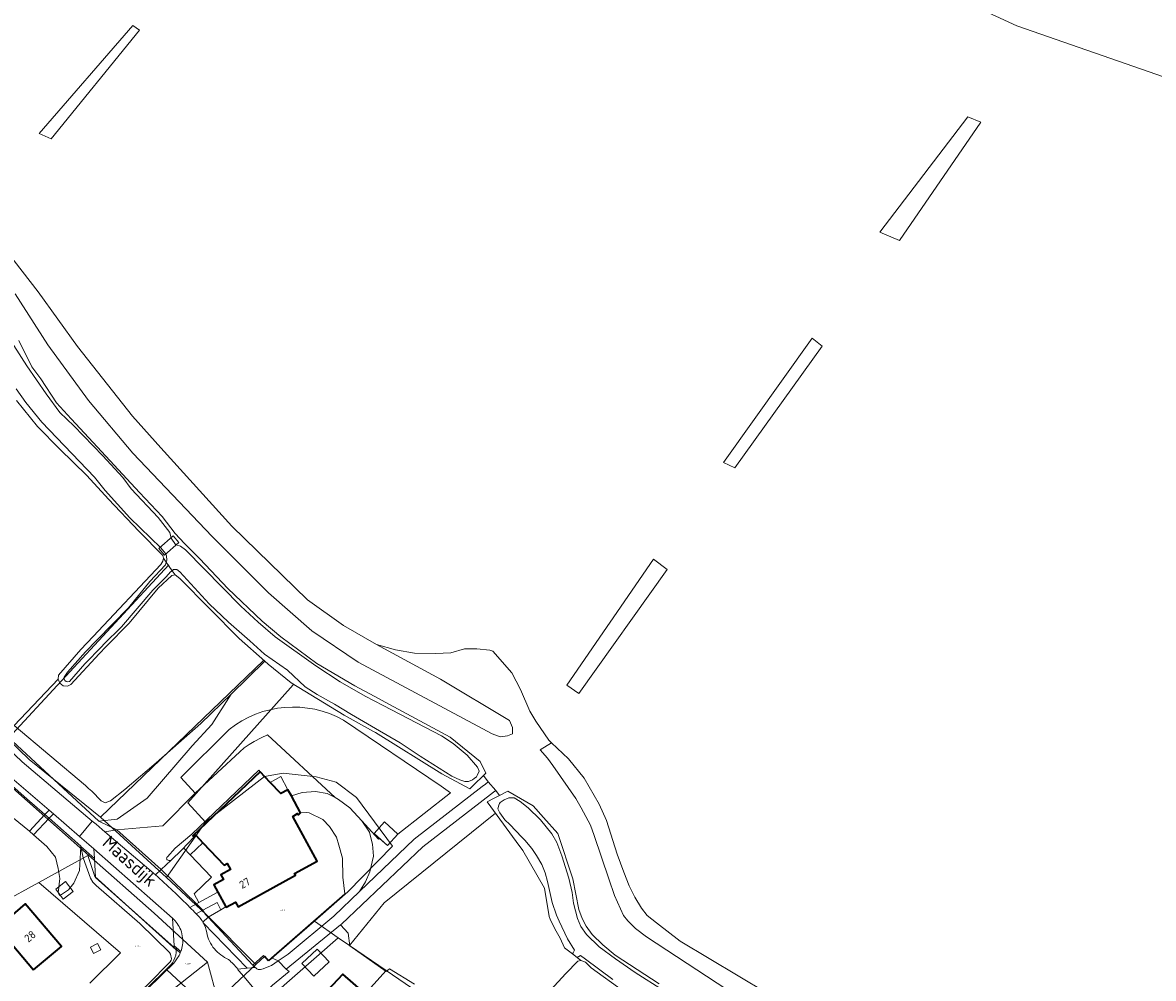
# Model space of a CAD drawing. Header units: metres. Extents: x 104777 to 177370, y 409697 to 438337.
# Tile 124 of 133: x 130035 to 130294, y 423448 to 423667. Entities that reach past the tile are written whole.
import ezdxf
from ezdxf.enums import TextEntityAlignment as Align
from ezdxf.lldxf.tags import DXFTag

# ---------------------------------------------------------------- set-up
doc = ezdxf.new("R2010")
doc.units = ezdxf.units.M
for name, color, linetype, lineweight in [('B-WE-GR-BEPLANTING_CULTUUR_BODEMBEDEKKER-GV', 90, 'Continuous', 18), ('B-WE-GR-BEPLANTING_CULTUUR_HEESTERS-GV', 90, 'Continuous', 18), ('B-WE-GR-BEPLANTING_CULTUUR_VASTE PLANTENVAK-GV', 90, 'Continuous', 18), ('B-WE-GR-BOUWLAND-GV', 80, 'Continuous', 13), ('B-WE-GR-GRAS-GV', 60, 'Continuous', 13), ('B-WE-GR-GROENVOORZIENING-GV', 80, 'Continuous', 18), ('B-WE-GR-HAAG-GV', 90, 'Continuous', 13), ('B-WE-GR-HOUTWAL-GV', 40, 'Continuous', 13), ('B-WE-GW-TALUD_KRUIN-G', 90, 'Continuous', 18), ('B-WE-IE-TERREINAFSCHEIDING_KUNSTMATIG_MUUR-G', 90, 'IE-TERREINAFSCHEIDING_KUNSTMATIG-SO', 18), ('B-WE-KG-GRENS_PERCEEL-G', 150, 'KG-PERCEEL-SO', 18), ('B-WE-KG-GRENS_PERCEEL-S', 150, 'Continuous', 25), ('B-WE-KW-KUNSTWERK_DEK-GV', 170, 'Continuous', 18), ('B-WE-OG-BEBOUWING-G', 7, 'Continuous', 35), ('B-WE-OG-BEBOUWING-GV', 7, 'Continuous', 35), ('B-WE-OG-BEBOUWING_HUISNUMMER-T18', 10, 'Continuous', 18), ('B-WE-OG-BEBOUWING_LUIFEL-GV', 7, 'Continuous', 18), ('B-WE-OG-BEBOUWING_SCHUUR-GV', 7, 'Continuous', 18), ('B-WE-OG-BEBOUWING_STRAATNAAM-T18', 10, 'Continuous', 18), ('B-WE-OG-TERREIN_ERF-GV', 7, 'Continuous', 18), ('B-WE-OG-TERREIN_OEVER-GV', 7, 'Continuous', 18), ('B-WE-OG-WATER-GV', 130, 'Continuous', 18), ('B-WE-OG-WEG-GV', 7, 'Continuous', 18), ('B-WE-VH-HALFVERHARDING_GRAVEL-GV', 130, 'Continuous', 18), ('B-WE-VH-ONVERHARD-GV', 252, 'Continuous', 18), ('B-WE-VH-OPENVERHARDING_BETONSTRAATSTEEN-GV', 90, 'Continuous', 18), ('B-WE-VH-OPENVERHARDING_SIERBESTRATING-GV', 90, 'Continuous', 18), ('B-WE-VH-OPENVERHARDING_STRAATBAKSTEEN-GV', 90, 'Continuous', 18), ('B-WE-VH-OPENVERHARDING_TEGEL-GV', 90, 'Continuous', 18)]:
    doc.layers.add(name, color=color, linetype=linetype, lineweight=lineweight)
doc.styles.add('NLCS-ISO', font='NLCS-ISO.ttf')
doc.styles.add('NLCS-ISO-M20-T18', font='NLCS-ISO.ttf', dxfattribs={"height": 0.036})
doc.styles.get("Standard").update_dxf_attribs({"font": 'Romans.shx'})
doc.linetypes.add('IE-TERREINAFSCHEIDING_KUNSTMATIG-SO', pattern='A,4,[82,NLCS.SHX,S=0.75,R=90,X=0,Y=0],4,-2', length=10)
tags = doc.linetypes.add('KG-PERCEEL-SO', pattern='A,5.5,-2,["P",Standard,S=1.8,R=0,X=-0.5,Y=-0.9],-2,5.5,-2,[5,NLCS.SHX,S=0.75,R=0,X=0,Y=0],-2', length=19).pattern_tags.tags
tags[6] = DXFTag(74, 10)

# ---------------------------------------------------------------- blocks, each defined once
blk = doc.blocks.new('SKG-PERCEELNUMMER-SO')
at = {"style": 'NLCS-ISO', "oblique": 10, "flags": 1}
for tag, p in [('GEMEENTECODE', (0, 2.6)), ('PERCEELGROOTTE', (0, -2.4))]:
    blk.add_attdef(tag, text='', height=1.8, dxfattribs=at).set_placement(p, align=Align.MIDDLE_CENTER)
at = {"style": 'NLCS-ISO', "oblique": 10}
blk.add_attdef('SECTIE', text='', height=1.8, dxfattribs=at).set_placement((-0.5, 0), align=Align.MIDDLE_RIGHT)
blk.add_attdef('PERCEELNUMMER', text='', height=1.8, dxfattribs=at).set_placement((0.5, 0), align=Align.MIDDLE_LEFT)

msp = doc.modelspace()

# ---------------------------------------------------------------- linework, layer by layer
at = {"layer": 'B-WE-GR-BEPLANTING_CULTUUR_BODEMBEDEKKER-GV', "ltscale": 20, "flags": 128}
msp.add_lwpolyline([(130080.214, 423463.523), (130079.353, 423465.183), (130076.138, 423463.421), (130076.678, 423462.434), (130077.285, 423461.788)], close=True, dxfattribs=at)
at = {"layer": 'B-WE-GR-BEPLANTING_CULTUUR_HEESTERS-GV', "ltscale": 20, "flags": 128}
msp.add_lwpolyline([(130087.57, 423450.85), (130088.086, 423450.327), (130088.208, 423450.203), (130088.439, 423449.998), (130088.78, 423449.853), (130089.019, 423449.819), (130089.327, 423449.853), (130089.933, 423449.998), (130090.462, 423450.203), (130091.802, 423450.723), (130093.344, 423451.81), (130091.849, 423452.53), (130091.07, 423451.85), (130089.97, 423453.05)], close=True, dxfattribs=at)
at = {"layer": 'B-WE-GR-BEPLANTING_CULTUUR_VASTE PLANTENVAK-GV', "ltscale": 20, "flags": 128}
msp.add_lwpolyline([(130079.512, 423467.572), (130078.61, 423469.19), (130080.83, 423470.45), (130080.25, 423471.5), (130082.457, 423472.719), (130081.693, 423474.109), (130080.982, 423473.748), (130076.12, 423478.842), (130073.188, 423476.111), (130078.094, 423470.988), (130074.118, 423467.195), (130075.188, 423465.168)], close=True, dxfattribs=at)
at = {"layer": 'B-WE-GR-BOUWLAND-GV', "ltscale": 20, "flags": 128}
for points in [[(130335.181, 423640.53), (130262.331, 423665.882), (130237.355, 423677.473), (130192.213, 423700.895), (130134.244, 423728.038), (130111.83, 423736.358), (130023.474, 423767.181)], [(130027.358, 423619.116), (130038.388, 423604.965), (130047.447, 423592.41), (130059.971, 423576.481), (130066.517, 423569.228), (130082.756, 423551.334), (130100.047, 423534.481), (130108.252, 423528.611), (130115.866, 423524.203), (130120.206, 423522.994), (130124.547, 423522.283), (130129.314, 423522.212), (130132.872, 423522.354), (130136.003, 423523.278), (130138.778, 423523.278), (130141.766, 423522.923), (130142.462, 423522.674), (130146.795, 423517.746), (130148.78, 423513.909), (130150.963, 423508.948), (130152.286, 423506.699), (130155.262, 423502.334), (130155.911, 423501.723), (130159.76, 423498.1), (130163.398, 423493.602), (130166.771, 423487.715), (130168.491, 423483.945), (130170.895, 423476.256), (130172.416, 423472.154), (130173.64, 423469.013), (130174.929, 423466.367), (130176.451, 423463.886), (130177.807, 423462.2), (130179.89, 423460.513), (130185.314, 423456.346), (130205.257, 423444.439)]]:
    msp.add_lwpolyline(points, dxfattribs=at)
for points in [[(130038.62, 423641.195), (130060.052, 423665.96), (130061.639, 423664.849), (130041.399, 423640.004)], [(130251.152, 423645.049), (130254.115, 423643.779), (130235.489, 423616.685), (130231.044, 423618.59)], [(130195.241, 423565.894), (130215.548, 423594.337), (130217.797, 423592.551), (130197.821, 423564.637)], [(130179.238, 423543.733), (130182.334, 423541.431), (130162.172, 423513.015), (130159.394, 423514.92)]]:
    msp.add_lwpolyline(points, close=True, dxfattribs=at)
at = {"layer": 'B-WE-GR-GRAS-GV', "ltscale": 20, "flags": 128}
for points in [[(129896.582, 423810.822), (129930.703, 423799.517), (130023.474, 423767.181), (130111.83, 423736.358), (130134.244, 423728.038), (130192.213, 423700.895), (130237.355, 423677.473), (130262.331, 423665.882), (130335.181, 423640.53), (130400.759, 423621.679), (130435.554, 423612.932), (130443.662, 423613.794), (130445.405, 423617.113)], [(130216.8, 423431.607), (130177.641, 423457.305), (130175.095, 423459.256), (130173.342, 423460.976), (130172.383, 423462.233), (130170.266, 423466.764), (130169.009, 423470.633), (130165.669, 423480.522), (130164.809, 423482.903), (130162.692, 423486.872), (130161.469, 423488.989), (130156.177, 423496.529), (130154.953, 423498.216), (130153.3, 423500.101), (130155.911, 423501.723), (130155.262, 423502.334), (130152.286, 423506.699), (130150.963, 423508.948), (130148.78, 423513.909), (130146.795, 423517.746), (130142.462, 423522.674), (130141.766, 423522.923), (130138.778, 423523.278), (130136.003, 423523.278), (130132.872, 423522.354), (130129.314, 423522.212), (130124.547, 423522.283), (130120.206, 423522.994), (130115.866, 423524.203), (130130.454, 423516.291), (130146.276, 423506.819), (130146.964, 423505.232), (130146.964, 423503.803), (130145.852, 423503.327), (130144.106, 423503.115), (130142.307, 423503.803), (130111.668, 423520.154), (130101.032, 423527.351), (130091.136, 423536.082), (130078.225, 423548.994), (130060.074, 423568.044), (130049.914, 423580.109), (130040.601, 423592.862), (130033.14, 423604.504)], [(130033.976, 423593.784), (130036.948, 423587.79), (130039.058, 423585.031), (130042.59, 423579.582), (130045.944, 423575.858), (130050.052, 423571.56), (130061.603, 423559.031), (130066.806, 423553.527), (130069.793, 423549.675), (130071.94, 423547.336), (130075.407, 423543.831), (130081.809, 423537.037), (130089.71, 423529.586), (130093.98, 423525.985), (130102.172, 423519.905), (130110.862, 423514.78), (130116.48, 423511.78), (130117.828, 423511.051), (130132.73, 423502.99), (130139.57, 423497.49), (130140.85, 423494.8), (130140.313, 423494.271), (130141.39, 423492.78), (130143.12, 423490.79), (130143.973, 423489.662), (130145.9, 423490.66), (130151.72, 423487.3), (130154.061, 423484.665), (130157.36, 423480.95), (130160.75, 423470.56), (130162.128, 423463.56), (130162.883, 423461.546), (130163.807, 423459.736), (130165.197, 423457.818), (130167.649, 423455.468), (130170.477, 423453.152), (130180.518, 423446.576)], [(130013.53, 423519.69), (130047.302, 423488.426), (130052.309, 423483.791), (130056.483, 423484.261), (130063.366, 423489.084), (130073.649, 423501.052), (130078.16, 423505.957), (130082.595, 423512.878), (130075.641, 423506.179), (130065.456, 423497.176), (130058.263, 423491.024), (130054.976, 423488.487), (130053.782, 423488.016), (130052.813, 423488.426), (130050.683, 423490.636), (130049.964, 423491.302), (130049.245, 423491.967), (130032.955, 423505.688)], [(130153.891, 423443.177), (130159.196, 423448.929), (130161.932, 423451.72), (130162.595, 423451.933), (130161.73, 423452.588), (130160.669, 423453.391), (130158.847, 423454.77), (130157.843, 423457.026), (130156.624, 423459.15), (130155.549, 423461.362), (130155.38, 423461.96), (130154.27, 423468.43), (130149.29, 423477.08), (130147.765, 423479.156), (130141.13, 423488.19), (130142.76, 423489.034), (130143.55, 423489.443), (130143.973, 423489.662), (130143.12, 423490.79), (130142.612, 423490.398), (130141.92, 423489.865), (130126.41, 423477.91), (130107.8, 423460.24), (130107.599, 423460.076), (130109.356, 423458.182), (130109.752, 423455.278), (130118.06, 423449.348), (130118.79, 423449.989), (130124.521, 423446.487)]]:
    msp.add_lwpolyline(points, dxfattribs=at)
msp.add_lwpolyline([(130090.304, 423520.405), (130084.452, 423525.576), (130070.836, 423539.354), (130069.739, 423540.162), (130069.032, 423540.021), (130065.851, 423537.153), (130059.249, 423529.083), (130053.987, 423523.771), (130052.355, 423522.124), (130045.926, 423515.055), (130045.165, 423514.682), (130044.137, 423514.739), (130043.361, 423515.349), (130042.971, 423516.297), (130032.955, 423505.688), (130049.245, 423491.967), (130049.964, 423491.302), (130050.683, 423490.636), (130052.813, 423488.426), (130053.782, 423488.016), (130054.976, 423488.487), (130058.263, 423491.024), (130065.456, 423497.176), (130075.641, 423506.179), (130082.595, 423512.878)], close=True, dxfattribs=at)
at = {"layer": 'B-WE-GR-GROENVOORZIENING-GV', "ltscale": 20, "flags": 128}
for points in [[(130033.14, 423604.504), (130040.601, 423592.862), (130049.914, 423580.109), (130060.074, 423568.044), (130078.225, 423548.994), (130091.136, 423536.082), (130101.032, 423527.351), (130111.668, 423520.154), (130142.307, 423503.803), (130144.106, 423503.115), (130145.852, 423503.327), (130146.964, 423503.803), (130146.964, 423505.232), (130146.276, 423506.819), (130130.454, 423516.291), (130115.866, 423524.203), (130108.252, 423528.611), (130100.047, 423534.481), (130082.756, 423551.334), (130066.517, 423569.228), (130059.971, 423576.481), (130047.447, 423592.41), (130038.388, 423604.965), (130027.358, 423619.116)], [(130205.257, 423444.439), (130185.314, 423456.346), (130179.89, 423460.513), (130177.807, 423462.2), (130176.451, 423463.886), (130174.929, 423466.367), (130173.64, 423469.013), (130172.416, 423472.154), (130170.895, 423476.256), (130168.491, 423483.945), (130166.771, 423487.715), (130163.398, 423493.602), (130159.76, 423498.1), (130155.911, 423501.723), (130153.3, 423500.101), (130154.953, 423498.216), (130156.177, 423496.529), (130161.469, 423488.989), (130162.692, 423486.872), (130164.809, 423482.903), (130165.669, 423480.522), (130169.009, 423470.633), (130170.266, 423466.764), (130172.383, 423462.233), (130173.342, 423460.976), (130175.095, 423459.256), (130177.641, 423457.305), (130216.8, 423431.607)], [(130051.276, 423475.254), (130048.168, 423478.016), (130048.707, 423475.431), (130050.409, 423470.768), (130050.966, 423469.871), (130051.725, 423469.049), (130061.656, 423460.344), (130068.489, 423453.744), (130068.734, 423453.349), (130068.906, 423452.288), (130068.842, 423451.95), (130068.649, 423451.581), (130063.546, 423446.424), (130061.117, 423444.17), (130060.962, 423444.015)], [(130070.941, 423453.632), (130051.542, 423470.885), (130051.276, 423475.254)], [(130069.149, 423461.559), (130069.547, 423455.235), (130071.073, 423453.955)], [(130084.079, 423449.923), (130086.243, 423450.149), (130076.192, 423460.503)], [(130061.971, 423443.961), (130067.875, 423449.73), (130068.52, 423450.36)]]:
    msp.add_lwpolyline(points, dxfattribs=at)
msp.add_lwpolyline([(130093.344, 423451.81), (130095.59, 423453.33), (130106.04, 423462.06), (130111.914, 423467.669), (130113.331, 423469.885), (130114.295, 423472.172), (130115.137, 423475.774), (130114.922, 423478.52), (130114.459, 423480.313), (130114.214, 423481.259), (130112.496, 423483.866), (130109.759, 423486.835), (130107.154, 423488.792), (130106.396, 423489.182), (130104.528, 423490.142), (130101.873, 423490.579), (130098.823, 423490.373), (130096.353, 423489.58), (130098.45, 423485.717), (130099.891, 423485.773), (130100.428, 423485.709), (130103.562, 423484.179), (130105.078, 423482.538), (130106.663, 423480.145), (130107.197, 423478.301), (130108.053, 423475.347), (130108.13, 423470.95), (130108.61, 423467.17), (130091.849, 423452.53)], close=True, dxfattribs=at)
at = {"layer": 'B-WE-GR-GROENVOORZIENING-GV', "ltscale": 20}
for points in [[(130071.031, 423458.931, 0.1229225), (130069.149, 423461.559)], [(130071.47, 423457.112, 0.0704002), (130071.031, 423458.931)], [(130076.192, 423460.503, -0.0732483), (130076.993, 423458.281)], [(130071.073, 423453.955, 0.1182323), (130071.47, 423457.112)], [(130076.993, 423458.281, 0.1285877), (130078.739, 423454.551)], [(130078.739, 423454.551, 0.0884421), (130081.947, 423452.119)], [(130068.988, 423450.806, 0.0654463), (130070.326, 423452.521)], [(130070.326, 423452.521, 0.0475757), (130070.941, 423453.632)], [(130081.947, 423452.119, -0.0748451), (130084.079, 423449.923)], [(130068.52, 423450.36, 0.0330703), (130068.988, 423450.806)]]:
    msp.add_lwpolyline(points, format="xyb", dxfattribs=at)
at = {"layer": 'B-WE-GR-HAAG-GV', "ltscale": 20, "flags": 128}
for points in [[(130048.168, 423478.016), (130048.707, 423475.431), (130050.409, 423470.768), (130050.966, 423469.871), (130051.725, 423469.049), (130061.656, 423460.344), (130068.489, 423453.744), (130068.734, 423453.349), (130068.906, 423452.288), (130068.842, 423451.95), (130068.649, 423451.581), (130063.546, 423446.424), (130061.117, 423444.17), (130060.962, 423444.015)], [(130070.941, 423453.632), (130051.542, 423470.885), (130051.276, 423475.254), (130048.168, 423478.016)], [(130069.149, 423461.559), (130069.547, 423455.235), (130071.073, 423453.955)], [(130086.243, 423450.149), (130076.192, 423460.503)], [(130061.971, 423443.961), (130067.875, 423449.73), (130068.52, 423450.36)], [(130084.079, 423449.923), (130086.243, 423450.149)]]:
    msp.add_lwpolyline(points, dxfattribs=at)
at = {"layer": 'B-WE-GR-HAAG-GV', "ltscale": 20}
for points in [[(130071.031, 423458.931, 0.1229225), (130069.149, 423461.559)], [(130071.47, 423457.112, 0.0704002), (130071.031, 423458.931)], [(130076.192, 423460.503, -0.0732483), (130076.993, 423458.281)], [(130071.073, 423453.955, 0.1182323), (130071.47, 423457.112)], [(130076.993, 423458.281, 0.1285877), (130078.739, 423454.551)], [(130078.739, 423454.551, 0.0884421), (130081.947, 423452.119)], [(130068.988, 423450.806, 0.0654463), (130070.326, 423452.521)], [(130070.326, 423452.521, 0.0475757), (130070.941, 423453.632)], [(130081.947, 423452.119, -0.0748451), (130084.079, 423449.923)], [(130068.52, 423450.36, 0.0330703), (130068.988, 423450.806)]]:
    msp.add_lwpolyline(points, format="xyb", dxfattribs=at)
at = {"layer": 'B-WE-GR-HOUTWAL-GV', "ltscale": 20, "flags": 128}
for points in [[(130061.639, 423664.849), (130060.052, 423665.96), (130038.62, 423641.195), (130041.399, 423640.004)], [(130179.238, 423543.733), (130159.394, 423514.92), (130162.172, 423513.015), (130182.334, 423541.431)]]:
    msp.add_lwpolyline(points, close=True, dxfattribs=at)
msp.add_lwpolyline([(130032.955, 423505.688), (130042.971, 423516.297), (130043.072, 423517.253), (130048.175, 423523.101), (130050.97, 423526.063), (130066.493, 423542.513), (130066.915, 423543.272), (130067.078, 423543.968), (130066.981, 423544.603), (130061.43, 423550.188), (130054.507, 423557.502), (130049.536, 423562.951), (130043.342, 423568.931), (130038.245, 423574.103), (130033.454, 423580.061)], dxfattribs=at)
at = {"layer": 'B-WE-GW-TALUD_KRUIN-G', "ltscale": 20, "flags": 128}
for points in [[(130039.954, 423485.306), (130035.854, 423488.91), (130033.186, 423491.254), (130032.538, 423491.825), (130031.94, 423492.35)], [(130098.45, 423485.717), (130099.891, 423485.773), (130100.428, 423485.709), (130103.562, 423484.179), (130105.078, 423482.538), (130106.663, 423480.145), (130107.197, 423478.301), (130108.053, 423475.347), (130108.13, 423470.95), (130108.61, 423467.17)], [(130043.266, 423466.794), (130043.741, 423466.99), (130045.348, 423468.087), (130046.571, 423469.642), (130047.86, 423472.531), (130048.065, 423475.245), (130048.148, 423478.033), (130048.15, 423478.1), (130040.924, 423484.452)]]:
    msp.add_lwpolyline(points, dxfattribs=at)
at = {"layer": 'B-WE-IE-TERREINAFSCHEIDING_KUNSTMATIG_MUUR-G', "ltscale": 20, "flags": 128}
for points in [[(130077.285, 423461.788), (130087.57, 423450.85)], [(130087.57, 423450.85), (130089.97, 423453.05)], [(130089.97, 423453.05), (130091.07, 423451.85)]]:
    msp.add_lwpolyline(points, dxfattribs=at)
at = {"layer": 'B-WE-KG-GRENS_PERCEEL-G', "ltscale": 20, "flags": 128}
for points in [[(130031.476, 423502.655), (130068.319, 423542.459)], [(130052.688, 423484.72), (130089.969, 423520.543)], [(130076.728, 423483.589), (130072.65, 423487.995), (130096.778, 423515.037)], [(130031.476, 423502.655), (130036.379, 423497.911), (130052.688, 423484.72)], [(130076.728, 423483.589), (130090.188, 423494.049), (130094.518, 423494.812), (130102.022, 423493.953), (130106.601, 423492.712), (130111.25, 423489.21), (130119.485, 423478.087)], [(130031.802, 423492.119), (130034.033, 423490.12), (130049.964, 423476.042)], [(130109.651, 423455.34), (130117.621, 423465.072), (130143.102, 423485.607)], [(130052.688, 423484.72), (130067.814, 423470.888)], [(130067.814, 423470.888), (130076.728, 423483.589)], [(130119.485, 423478.087), (130109.257, 423467.596), (130101.622, 423460.934)], [(130049.751, 423475.925), (130038.561, 423469.793)], [(130049.964, 423476.042), (130049.751, 423475.925)], [(130049.751, 423475.925), (130051.404, 423471.165), (130070.025, 423454.371)], [(130049.964, 423476.042), (130064.993, 423462.761), (130077.136, 423451.528)], [(130038.561, 423469.793), (130021.257, 423460.311), (129999.633, 423448.569)], [(130050.242, 423446.722), (130057.229, 423453.653), (130038.561, 423469.793)], [(130088.216, 423450.976), (130076.777, 423462.483), (130067.814, 423470.888)], [(130101.622, 423460.934), (130091.171, 423451.816), (130090.278, 423452.907), (130088.216, 423450.976)], [(130101.622, 423460.934), (130107.039, 423457.123)], [(130092.195, 423444.079), (130107.039, 423457.123)], [(130107.039, 423457.123), (130109.651, 423455.34)], [(130070.025, 423454.371), (130070, 423453.743), (130069.898, 423453.123), (130069.722, 423452.519), (130069.474, 423451.942), (130069.157, 423451.399), (130068.777, 423450.898), (130068.338, 423450.448)], [(130109.651, 423455.34), (130118.08, 423449.584)], [(130077.136, 423451.528), (130065.562, 423442.333), (130054.831, 423437.122)], [(130079.54, 423442.85), (130077.136, 423451.528)], [(130068.338, 423450.448), (130057.742, 423440.026), (130054.77, 423437.249)], [(130079.54, 423442.85), (130088.216, 423450.976)], [(130118.08, 423449.584), (130109.6, 423440.255)], [(130118.08, 423449.584), (130142.248, 423433.082)]]:
    msp.add_lwpolyline(points, dxfattribs=at)
at = {"layer": 'B-WE-KW-KUNSTWERK_DEK-GV', "ltscale": 20, "flags": 128}
msp.add_lwpolyline([(130070.643, 423547.6), (130069.34, 423549.089), (130066.046, 423546.207), (130067.349, 423544.718)], close=True, dxfattribs=at)
at = {"layer": 'B-WE-OG-BEBOUWING-G', "ltscale": 20, "flags": 128}
for points in [[(130096.353, 423489.58), (130095.582, 423490.999), (130093.977, 423490.098), (130091.523, 423492.671), (130089.215, 423495.091), (130073.815, 423480.473), (130074.09, 423480.194), (130074.478, 423480.563), (130076.12, 423478.842), (130080.982, 423473.748), (130081.693, 423474.109), (130082.457, 423472.719), (130080.25, 423471.5), (130080.83, 423470.45), (130078.61, 423469.19), (130079.512, 423467.572), (130081.382, 423464.215), (130081.44, 423464.11), (130083.58, 423465.28), (130084.17, 423464.22), (130097.3, 423471.4), (130097.11, 423471.81), (130102.25, 423474.61), (130096.71, 423484.9), (130097.77, 423485.581), (130098.014, 423485.264), (130098.45, 423485.717)], [(130037.37, 423449.73), (130043.75, 423455.14), (130035.48, 423464.88), (130029.11, 423459.47)], [(130101.672, 423433.186), (130104.014, 423435.598), (130104.228, 423435.39), (130107.054, 423438.303), (130106.874, 423438.468), (130109.972, 423441.673), (130112.861, 423444.66), (130108.165, 423448.767), (130102.364, 423442.629), (130100.13, 423444.79), (130095.1, 423439.58)]]:
    msp.add_lwpolyline(points, close=True, dxfattribs=at)
at = {"layer": 'B-WE-OG-BEBOUWING-GV', "ltscale": 20, "flags": 128}
for points in [[(130096.353, 423489.58), (130095.582, 423490.999), (130093.977, 423490.098), (130091.523, 423492.671), (130089.215, 423495.091), (130073.815, 423480.473), (130074.09, 423480.194), (130074.478, 423480.563), (130076.12, 423478.842), (130080.982, 423473.748), (130081.693, 423474.109), (130082.457, 423472.719), (130080.25, 423471.5), (130080.83, 423470.45), (130078.61, 423469.19), (130079.512, 423467.572), (130081.382, 423464.215), (130081.44, 423464.11), (130083.58, 423465.28), (130084.17, 423464.22), (130097.3, 423471.4), (130097.11, 423471.81), (130102.25, 423474.61), (130096.71, 423484.9), (130097.77, 423485.581), (130098.014, 423485.264), (130098.45, 423485.717)], [(130037.37, 423449.73), (130043.75, 423455.14), (130035.48, 423464.88), (130029.11, 423459.47)], [(130101.672, 423433.186), (130104.014, 423435.598), (130104.228, 423435.39), (130107.054, 423438.303), (130106.874, 423438.468), (130109.972, 423441.673), (130112.861, 423444.66), (130108.165, 423448.767), (130102.364, 423442.629), (130100.13, 423444.79), (130095.1, 423439.58)]]:
    msp.add_lwpolyline(points, close=True, dxfattribs=at)
at = {"layer": 'B-WE-OG-BEBOUWING_LUIFEL-GV', "ltscale": 20, "flags": 128}
for points in [[(130091.523, 423492.671), (130093.977, 423490.098), (130095.582, 423490.999), (130093.968, 423493.986)], [(130044.71, 423469.968), (130042.43, 423468.253), (130044.155, 423465.958), (130046.436, 423467.672)], [(130101.526, 423448.31), (130104.998, 423451.575), (130102.238, 423454.51), (130098.766, 423451.245)]]:
    msp.add_lwpolyline(points, close=True, dxfattribs=at)
at = {"layer": 'B-WE-OG-BEBOUWING_SCHUUR-GV', "ltscale": 20, "flags": 128}
for points in [[(130118.356, 423478.197), (130120.733, 423480.837), (130117.654, 423483.61), (130115.277, 423480.971)], [(130051.109, 423453.508), (130052.772, 423454.349), (130052.035, 423455.807), (130050.372, 423454.966)]]:
    msp.add_lwpolyline(points, close=True, dxfattribs=at)
at = {"layer": 'B-WE-OG-TERREIN_ERF-GV', "ltscale": 20, "flags": 128}
for points in [[(130141.39, 423492.78), (130140.313, 423494.271), (130139.546, 423493.517), (130138.883, 423492.865), (130137.19, 423491.2), (130130.8, 423494.64), (130115.63, 423504.11), (130115.183, 423504.354), (130108.451, 423508.023), (130096.291, 423515.459), (130091.049, 423519.747), (130090.304, 423520.405), (130082.595, 423512.878), (130078.16, 423505.957), (130073.649, 423501.052), (130063.366, 423489.084), (130056.483, 423484.261), (130052.309, 423483.791), (130056.431, 423481.78), (130066.912, 423482.749), (130074.32, 423490.171), (130074.319, 423490.171), (130071.1, 423493.793), (130082.121, 423504.785)], [(130108.268, 423506.912), (130130.647, 423491.777), (130132.786, 423490.28), (130120.733, 423480.837), (130118.356, 423478.197), (130116.507, 423479.862), (130116.314, 423479.701), (130112.496, 423483.866), (130114.214, 423481.259), (130114.459, 423480.313), (130114.922, 423478.52), (130115.137, 423475.774), (130114.295, 423472.172), (130113.331, 423469.885), (130111.914, 423467.669), (130124.49, 423479.68), (130140.033, 423491.728), (130140.755, 423492.288), (130141.39, 423492.78)], [(130045.348, 423468.087), (130043.741, 423466.99), (130043.266, 423466.794), (130042.981, 423467.413), (130043.367, 423470.637), (130042.998, 423472.994), (130042.423, 423475.522), (130040.37, 423478.027), (130037.353, 423480.668), (130036.422, 423481.482), (130029.961, 423486.782)], [(130063.546, 423446.424), (130068.649, 423451.581), (130068.842, 423451.95), (130068.906, 423452.288), (130068.734, 423453.349), (130068.489, 423453.744), (130061.656, 423460.344), (130051.725, 423469.049), (130050.966, 423469.871), (130050.409, 423470.768), (130048.707, 423475.431), (130048.168, 423478.016), (130048.15, 423478.1), (130048.148, 423478.033), (130048.065, 423475.245), (130047.86, 423472.531), (130046.571, 423469.642), (130045.348, 423468.087)], [(130124.521, 423446.487), (130118.79, 423449.989), (130118.06, 423449.348), (130109.752, 423455.278), (130109.356, 423458.182), (130107.599, 423460.076), (130095.141, 423449.93), (130095.823, 423449.376), (130092.027, 423446.28)], [(130172.339, 423444.875), (130164.95, 423450.218), (130163.658, 423451.5), (130162.595, 423451.933), (130161.932, 423451.72), (130159.196, 423448.929), (130153.891, 423443.177)], [(130102.364, 423442.629), (130108.165, 423448.767), (130112.861, 423444.66)]]:
    msp.add_lwpolyline(points, dxfattribs=at)
at = {"layer": 'B-WE-OG-TERREIN_ERF-GV', "ltscale": 20}
msp.add_lwpolyline([(130082.121, 423504.785, -0.3056972), (130108.268, 423506.912)], format="xyb", dxfattribs=at)
at = {"layer": 'B-WE-OG-TERREIN_ERF-GV', "ltscale": 20, "flags": 128}
msp.add_lwpolyline([(130037.37, 423449.73), (130029.11, 423459.47), (130035.48, 423464.88), (130043.75, 423455.14)], close=True, dxfattribs=at)
at = {"layer": 'B-WE-OG-TERREIN_OEVER-GV', "ltscale": 20, "flags": 128}
for points in [[(130029.848, 423597.337), (130035.809, 423588.026), (130040.246, 423581.6), (130043.406, 423577.309), (130046.619, 423574.292), (130053.253, 423567.444), (130057.783, 423562.465), (130059.688, 423559.876), (130065.898, 423553.311), (130068.561, 423549.902), (130068.842, 423548.54), (130069.821, 423547.149), (130070, 423547.024), (130070.973, 423546.735), (130072.164, 423545.936), (130084.813, 423532.997), (130088.788, 423529.312), (130092.635, 423525.993), (130101.978, 423519.338), (130107.558, 423515.706), (130113.277, 423512.409), (130117.398, 423510.256), (130130.684, 423503.316), (130133.4, 423501.579), (130136.623, 423498.866), (130138.957, 423496.146), (130139.325, 423495.233), (130138.858, 423494.217), (130138.722, 423493.966), (130138.193, 423493.55), (130137.822, 423493.258), (130136.909, 423492.89), (130136.056, 423492.906), (130134.908, 423493.235), (130133.052, 423494.068), (130125.847, 423498.685), (130121.227, 423501.763), (130115.583, 423505.032), (130110.145, 423508.182), (130106.233, 423510.566), (130102.296, 423512.773), (130099.506, 423514.528), (130095.441, 423518.356), (130090.201, 423522.001), (130086.872, 423525.045), (130081.991, 423529.31), (130077.53, 423533.537), (130070.853, 423540.855), (130070.18, 423541.38), (130069.42, 423541.404), (130069.06, 423541.133), (130069.739, 423540.162), (130070.836, 423539.354), (130084.452, 423525.576), (130090.304, 423520.405), (130091.049, 423519.747), (130096.291, 423515.459), (130108.451, 423508.023), (130115.183, 423504.354), (130115.63, 423504.11), (130130.8, 423494.64), (130137.19, 423491.2), (130138.883, 423492.865), (130139.546, 423493.517), (130140.313, 423494.271), (130140.85, 423494.8), (130139.57, 423497.49), (130132.73, 423502.99), (130117.828, 423511.051), (130116.48, 423511.78), (130110.862, 423514.78), (130102.172, 423519.905), (130093.98, 423525.985), (130089.71, 423529.586), (130081.809, 423537.037), (130075.407, 423543.831), (130071.94, 423547.336), (130069.793, 423549.675), (130066.806, 423553.527), (130061.603, 423559.031), (130050.052, 423571.56), (130045.944, 423575.858), (130042.59, 423579.582), (130039.058, 423585.031), (130036.948, 423587.79), (130033.976, 423593.784)], [(130033.454, 423580.061), (130038.245, 423574.103), (130043.342, 423568.931), (130049.536, 423562.951), (130054.507, 423557.502), (130061.43, 423550.188), (130066.981, 423544.603), (130067.078, 423543.968), (130067.715, 423543.056), (130067.862, 423543.514), (130067.767, 423544.546), (130067.527, 423545.031), (130066.501, 423546.379), (130059.391, 423553.241), (130053.721, 423559.496), (130051.281, 423562.547), (130039.252, 423575.127), (130035.597, 423579.656), (130033.416, 423582.768)], [(130180.518, 423446.576), (130170.477, 423453.152), (130167.649, 423455.468), (130165.197, 423457.818), (130163.807, 423459.736), (130162.883, 423461.546), (130162.128, 423463.56), (130160.75, 423470.56), (130157.36, 423480.95), (130154.061, 423484.665), (130151.72, 423487.3), (130145.9, 423490.66), (130143.973, 423489.662), (130143.55, 423489.443), (130142.76, 423489.034), (130141.13, 423488.19), (130147.765, 423479.156), (130149.29, 423477.08), (130154.27, 423468.43), (130155.38, 423461.96), (130155.549, 423461.362), (130156.624, 423459.15), (130157.843, 423457.026), (130158.847, 423454.77), (130160.669, 423453.391), (130160.847, 423453.628), (130161.126, 423454.298), (130159.524, 423456.878), (130157.64, 423460.873), (130157.054, 423462.296), (130156.07, 423465.161), (130154.984, 423469.948), (130154.418, 423471.98), (130153.637, 423473.878), (130152.462, 423475.93), (130151.367, 423477.534), (130149.79, 423479.434), (130149.113, 423480.147), (130146.349, 423483.057), (130145.189, 423484.125), (130144.094, 423485.729), (130143.632, 423486.634), (130143.822, 423487.447), (130144.015, 423487.804), (130144.146, 423488.045), (130144.608, 423488.384), (130145.033, 423488.695), (130146.125, 423489.175), (130147.341, 423489.136), (130148.743, 423488.318), (130150.545, 423486.855), (130153.292, 423484.19), (130153.39, 423484.068), (130155.947, 423480.874), (130157.077, 423478.894), (130158.266, 423475.859), (130159.834, 423470.775), (130160.593, 423467.473), (130160.934, 423465.003), (130161.827, 423461.486), (130162.564, 423459.66), (130163.864, 423457.885), (130166.816, 423455.05), (130170.519, 423452.285), (130175.053, 423449.141), (130181.497, 423445)], [(130169.897, 423447.529), (130163.704, 423452.225), (130162.491, 423453.06), (130161.73, 423452.588), (130162.595, 423451.933), (130163.658, 423451.5), (130164.95, 423450.218), (130172.339, 423444.875)]]:
    msp.add_lwpolyline(points, dxfattribs=at)
msp.add_lwpolyline([(130069.06, 423541.133), (130068.677, 423540.843), (130067.681, 423539.729), (130064.633, 423536.646), (130057.507, 423528.301), (130053.464, 423524.29), (130052.962, 423523.792), (130049.089, 423519.799), (130045.578, 423515.783), (130045.153, 423515.668), (130044.863, 423515.736), (130044.555, 423515.992), (130044.347, 423516.408), (130044.406, 423516.792), (130045.097, 423517.916), (130049.236, 423522.52), (130051.867, 423525.216), (130059.062, 423532.591), (130063.973, 423538.667), (130067.524, 423542.46), (130067.715, 423543.056), (130067.078, 423543.968), (130066.915, 423543.272), (130066.493, 423542.513), (130050.97, 423526.063), (130048.175, 423523.101), (130043.072, 423517.253), (130042.971, 423516.297), (130043.361, 423515.349), (130044.137, 423514.739), (130045.165, 423514.682), (130045.926, 423515.055), (130052.355, 423522.124), (130053.987, 423523.771), (130059.249, 423529.083), (130065.851, 423537.153), (130069.032, 423540.021), (130069.739, 423540.162)], close=True, dxfattribs=at)
at = {"layer": 'B-WE-OG-WATER-GV', "ltscale": 20, "flags": 128}
for points in [[(130033.416, 423582.768), (130035.597, 423579.656), (130039.252, 423575.127), (130051.281, 423562.547), (130053.721, 423559.496), (130059.391, 423553.241), (130066.501, 423546.379), (130067.527, 423545.031), (130067.767, 423544.546), (130067.862, 423543.514), (130067.715, 423543.056), (130069.06, 423541.133), (130069.42, 423541.404), (130070.18, 423541.38), (130070.853, 423540.855), (130077.53, 423533.537), (130081.991, 423529.31), (130086.872, 423525.045), (130090.201, 423522.001), (130095.441, 423518.356), (130099.506, 423514.528), (130102.296, 423512.773), (130106.233, 423510.566), (130110.145, 423508.182), (130115.583, 423505.032), (130121.227, 423501.763), (130125.847, 423498.685), (130133.052, 423494.068), (130134.908, 423493.235), (130136.056, 423492.906), (130136.909, 423492.89), (130137.822, 423493.258), (130138.193, 423493.55), (130138.722, 423493.966), (130138.858, 423494.217), (130139.325, 423495.233), (130138.957, 423496.146), (130136.623, 423498.866), (130133.4, 423501.579), (130130.684, 423503.316), (130117.398, 423510.256), (130113.277, 423512.409), (130107.558, 423515.706), (130101.978, 423519.338), (130092.635, 423525.993), (130088.788, 423529.312), (130084.813, 423532.997), (130072.164, 423545.936), (130070.973, 423546.735), (130070, 423547.024), (130069.821, 423547.149), (130068.842, 423548.54), (130068.561, 423549.902), (130065.898, 423553.311), (130059.688, 423559.876), (130057.783, 423562.465), (130053.253, 423567.444), (130046.619, 423574.292), (130043.406, 423577.309), (130040.246, 423581.6), (130035.809, 423588.026), (130029.848, 423597.337)], [(130144.015, 423487.804), (130143.822, 423487.447), (130143.632, 423486.634), (130144.094, 423485.729), (130145.189, 423484.125), (130146.349, 423483.057), (130149.113, 423480.147), (130149.79, 423479.434), (130151.367, 423477.534), (130152.462, 423475.93), (130153.637, 423473.878), (130154.418, 423471.98), (130154.984, 423469.948), (130156.07, 423465.161), (130157.054, 423462.296), (130157.64, 423460.873), (130159.524, 423456.878), (130161.126, 423454.298), (130160.847, 423453.628), (130160.669, 423453.391), (130161.73, 423452.588), (130162.491, 423453.06), (130163.704, 423452.225), (130169.897, 423447.529)], [(130181.497, 423445), (130175.053, 423449.141), (130170.519, 423452.285), (130166.816, 423455.05), (130163.864, 423457.885), (130162.564, 423459.66), (130161.827, 423461.486), (130160.934, 423465.003), (130160.593, 423467.473), (130159.834, 423470.775), (130158.266, 423475.859), (130157.077, 423478.894), (130155.947, 423480.874), (130153.39, 423484.068), (130153.292, 423484.19), (130150.545, 423486.855), (130148.743, 423488.318), (130147.341, 423489.136), (130146.125, 423489.175), (130145.033, 423488.695), (130144.608, 423488.384), (130144.146, 423488.045), (130144.015, 423487.804)]]:
    msp.add_lwpolyline(points, dxfattribs=at)
msp.add_lwpolyline([(130067.715, 423543.056), (130067.524, 423542.46), (130063.973, 423538.667), (130059.062, 423532.591), (130051.867, 423525.216), (130049.236, 423522.52), (130045.097, 423517.916), (130044.406, 423516.792), (130044.347, 423516.408), (130044.555, 423515.992), (130044.863, 423515.736), (130045.153, 423515.668), (130045.578, 423515.783), (130049.089, 423519.799), (130052.962, 423523.792), (130053.464, 423524.29), (130057.507, 423528.301), (130064.633, 423536.646), (130067.681, 423539.729), (130068.677, 423540.843), (130069.06, 423541.133)], close=True, dxfattribs=at)
at = {"layer": 'B-WE-OG-WEG-GV', "ltscale": 20, "flags": 128}
for points in [[(130012.589, 423522.595), (130011.683, 423519.949), (130013.416, 423518.205), (130023.04, 423508.52), (130034.79, 423497.41), (130050.789, 423483.816), (130051.66, 423483.075), (130053.045, 423481.899), (130053.692, 423481.349), (130056.431, 423481.78), (130052.309, 423483.791), (130047.302, 423488.426), (130013.53, 423519.69), (130013.87, 423521.248), (130013.082, 423522.029)], [(130033.186, 423491.254), (130035.854, 423488.91), (130039.954, 423485.306), (130040.933, 423486.286), (130032.941, 423493.194), (130031.94, 423492.35), (130032.538, 423491.825)], [(130035.854, 423488.91), (130033.186, 423491.254), (130032.538, 423491.825), (130031.94, 423492.35), (130028.005, 423488.604), (130029.961, 423486.782), (130036.422, 423481.482), (130039.954, 423485.306)], [(130040.924, 423484.452), (130048.15, 423478.1), (130048.168, 423478.016), (130051.276, 423475.254), (130051.141, 423477.461), (130050.007, 423478.442), (130047.882, 423480.278), (130041.892, 423485.457)], [(130037.353, 423480.668), (130040.37, 423478.027), (130042.423, 423475.522), (130042.998, 423472.994), (130043.367, 423470.637), (130042.981, 423467.413), (130043.266, 423466.794), (130043.741, 423466.99), (130045.348, 423468.087), (130046.571, 423469.642), (130047.86, 423472.531), (130048.065, 423475.245), (130048.148, 423478.033), (130048.15, 423478.1), (130040.924, 423484.452)]]:
    msp.add_lwpolyline(points, close=True, dxfattribs=at)
at = {"layer": 'B-WE-VH-HALFVERHARDING_GRAVEL-GV', "ltscale": 20}
msp.add_lwpolyline([(130108.268, 423506.912, 0.3056972), (130082.121, 423504.785)], format="xyb", dxfattribs=at)
at = {"layer": 'B-WE-VH-HALFVERHARDING_GRAVEL-GV', "ltscale": 20, "flags": 128}
for points in [[(130112.496, 423483.866), (130116.314, 423479.701), (130116.507, 423479.862), (130118.356, 423478.197), (130120.733, 423480.837), (130132.786, 423490.28), (130130.647, 423491.777), (130108.268, 423506.912)], [(130082.121, 423504.785), (130071.1, 423493.793), (130074.319, 423490.171), (130084.594, 423499.687), (130085.582, 423500.547), (130086.729, 423501.343), (130087.813, 423502.012), (130089.438, 423502.904), (130090.872, 423503.573), (130106.396, 423489.182), (130107.154, 423488.792), (130109.759, 423486.835), (130112.496, 423483.866)]]:
    msp.add_lwpolyline(points, dxfattribs=at)
for points in [[(130071.318, 423477.207), (130074.09, 423480.194), (130073.815, 423480.473), (130089.215, 423495.091), (130088.888, 423495.434), (130073.551, 423480.81), (130069.766, 423477.612), (130068.01, 423475.667), (130067.893, 423475.539), (130067.826, 423475.35), (130067.824, 423475.195), (130067.852, 423475.048), (130067.951, 423474.933), (130068.152, 423474.834), (130068.351, 423474.805), (130068.546, 423474.802), (130068.82, 423474.861)], [(130093.344, 423451.81), (130095.141, 423449.93), (130107.599, 423460.076), (130107.8, 423460.24), (130126.41, 423477.91), (130141.92, 423489.865), (130142.612, 423490.398), (130143.12, 423490.79), (130141.39, 423492.78), (130140.755, 423492.288), (130140.033, 423491.728), (130124.49, 423479.68), (130111.914, 423467.669), (130106.04, 423462.06), (130095.59, 423453.33)]]:
    msp.add_lwpolyline(points, close=True, dxfattribs=at)
at = {"layer": 'B-WE-VH-ONVERHARD-GV', "ltscale": 20, "flags": 128}
msp.add_lwpolyline([(130081.382, 423464.215), (130080.214, 423463.523), (130077.285, 423461.788), (130087.57, 423450.85), (130089.97, 423453.05), (130091.07, 423451.85), (130091.849, 423452.53), (130108.61, 423467.17), (130108.13, 423470.95), (130108.053, 423475.347), (130107.197, 423478.301), (130106.663, 423480.145), (130105.078, 423482.538), (130103.562, 423484.179), (130100.428, 423485.709), (130099.891, 423485.773), (130098.45, 423485.717), (130098.014, 423485.264), (130097.77, 423485.581), (130096.71, 423484.9), (130102.25, 423474.61), (130097.11, 423471.81), (130097.3, 423471.4), (130084.17, 423464.22), (130083.58, 423465.28), (130081.44, 423464.11)], close=True, dxfattribs=at)
at = {"layer": 'B-WE-VH-OPENVERHARDING_BETONSTRAATSTEEN-GV', "ltscale": 20, "flags": 128}
for points in [[(130095.582, 423490.999), (130096.353, 423489.58), (130098.823, 423490.373), (130101.873, 423490.579), (130104.528, 423490.142), (130106.396, 423489.182), (130090.872, 423503.573), (130089.438, 423502.904), (130087.813, 423502.012), (130086.729, 423501.343), (130085.582, 423500.547), (130084.594, 423499.687), (130074.319, 423490.171), (130074.32, 423490.171), (130066.912, 423482.749), (130056.431, 423481.78), (130066.529, 423472.709), (130068.82, 423474.861), (130068.546, 423474.802), (130068.351, 423474.805), (130068.152, 423474.834), (130067.951, 423474.933), (130067.852, 423475.048), (130067.824, 423475.195), (130067.826, 423475.35), (130067.893, 423475.539), (130068.01, 423475.667), (130069.766, 423477.612), (130073.551, 423480.81), (130088.888, 423495.434), (130089.215, 423495.091), (130091.523, 423492.671), (130093.977, 423490.098)], [(130065.262, 423471.518), (130066.529, 423472.709), (130056.431, 423481.78), (130053.692, 423481.349)], [(130051.141, 423477.461), (130051.276, 423475.254), (130051.542, 423470.885), (130070.941, 423453.632), (130071.073, 423453.955), (130069.547, 423455.235), (130069.149, 423461.559)], [(130075.188, 423465.168), (130074.118, 423467.195), (130078.094, 423470.988), (130073.188, 423476.111), (130071.75, 423477.613), (130071.318, 423477.207), (130068.82, 423474.861), (130066.529, 423472.709), (130074.64, 423464.869)], [(130076.112, 423460.649), (130077.285, 423461.788), (130076.678, 423462.434), (130076.138, 423463.421), (130074.562, 423462.598), (130075.312, 423461.817), (130075.531, 423461.538), (130075.737, 423461.25), (130075.931, 423460.954)]]:
    msp.add_lwpolyline(points, close=True, dxfattribs=at)
for points in [[(130066.529, 423472.709), (130065.262, 423471.518)], [(130073.14, 423464.051), (130074.64, 423464.869), (130066.529, 423472.709)], [(130074.562, 423462.598), (130076.138, 423463.421), (130074.64, 423464.869), (130073.14, 423464.051)], [(130084.363, 423449.505), (130085.45, 423448.225), (130087.434, 423445.891), (130089.31, 423443.684), (130090.69, 423444.829), (130092.027, 423446.28), (130095.823, 423449.376), (130095.141, 423449.93), (130093.344, 423451.81), (130091.802, 423450.723), (130090.462, 423450.203), (130089.933, 423449.998), (130089.327, 423449.853), (130089.019, 423449.819), (130088.78, 423449.853), (130088.439, 423449.998), (130088.208, 423450.203), (130088.086, 423450.327), (130086.243, 423450.149)], [(130054.279, 423428.364), (130058.575, 423432.076), (130060.14, 423433.53), (130071.806, 423445.11), (130072.29, 423445.622), (130067.875, 423449.73), (130061.971, 423443.961), (130061.734, 423443.729), (130058.12, 423440.266), (130057.934, 423440.089), (130051.542, 423434.006)], [(130086.243, 423450.149), (130084.079, 423449.923)]]:
    msp.add_lwpolyline(points, dxfattribs=at)
at = {"layer": 'B-WE-VH-OPENVERHARDING_BETONSTRAATSTEEN-GV', "ltscale": 20}
for points in [[(130065.262, 423471.518, -0.0158485), (130073.14, 423464.051)], [(130073.14, 423464.051, -0.0024382), (130074.562, 423462.598)], [(130084.079, 423449.923, -0.0120449), (130084.363, 423449.505)]]:
    msp.add_lwpolyline(points, format="xyb", dxfattribs=at)
at = {"layer": 'B-WE-VH-OPENVERHARDING_SIERBESTRATING-GV', "ltscale": 20, "flags": 128}
for points in [[(129978.23, 423546.8), (129991.43, 423533.86), (130016.74, 423508.36), (130029.21, 423496.42), (130032.041, 423493.972), (130032.941, 423493.194), (130040.933, 423486.286), (130041.892, 423485.457), (130047.882, 423480.278), (130050.789, 423483.816), (130034.79, 423497.41), (130023.04, 423508.52), (130013.416, 423518.205), (130011.683, 423519.949)], [(130065.262, 423471.518), (130053.692, 423481.349), (130053.045, 423481.899), (130051.66, 423483.075), (130050.789, 423483.816), (130047.882, 423480.278), (130050.007, 423478.442), (130051.141, 423477.461), (130069.149, 423461.559)], [(130076.192, 423460.503), (130076.112, 423460.649), (130075.931, 423460.954), (130075.737, 423461.25), (130075.531, 423461.538), (130075.312, 423461.817), (130074.562, 423462.598)], [(130071.073, 423453.955), (130070.941, 423453.632)], [(130068.52, 423450.36), (130067.875, 423449.73), (130072.29, 423445.622)], [(130082.089, 423445.238), (130083.952, 423442.976), (130087.434, 423445.891), (130085.45, 423448.225), (130084.363, 423449.505)]]:
    msp.add_lwpolyline(points, dxfattribs=at)
at = {"layer": 'B-WE-VH-OPENVERHARDING_SIERBESTRATING-GV', "ltscale": 20}
for points in [[(130073.14, 423464.051, 0.0158485), (130065.262, 423471.518)], [(130074.562, 423462.598, 0.0024382), (130073.14, 423464.051)], [(130069.149, 423461.559, -0.1229225), (130071.031, 423458.931)], [(130071.031, 423458.931, -0.0704002), (130071.47, 423457.112)], [(130076.993, 423458.281, 0.0732483), (130076.192, 423460.503)], [(130071.47, 423457.112, -0.1182323), (130071.073, 423453.955)], [(130078.739, 423454.551, -0.1285877), (130076.993, 423458.281)], [(130081.947, 423452.119, -0.0884421), (130078.739, 423454.551)], [(130070.326, 423452.521, -0.0654463), (130068.988, 423450.806)], [(130070.941, 423453.632, -0.0475757), (130070.326, 423452.521)], [(130084.079, 423449.923, 0.0748451), (130081.947, 423452.119)], [(130068.988, 423450.806, -0.0330703), (130068.52, 423450.36)], [(130084.363, 423449.505, 0.0120449), (130084.079, 423449.923)]]:
    msp.add_lwpolyline(points, format="xyb", dxfattribs=at)
at = {"layer": 'B-WE-VH-OPENVERHARDING_STRAATBAKSTEEN-GV', "ltscale": 20, "flags": 128}
for points in [[(130039.954, 423485.306), (130040.924, 423484.452), (130041.892, 423485.457), (130040.933, 423486.286)], [(130081.382, 423464.215), (130079.512, 423467.572), (130075.188, 423465.168), (130074.64, 423464.869), (130076.138, 423463.421), (130079.353, 423465.183), (130080.214, 423463.523)], [(130076.192, 423460.503), (130086.243, 423450.149), (130088.086, 423450.327), (130087.57, 423450.85), (130077.285, 423461.788), (130076.112, 423460.649)]]:
    msp.add_lwpolyline(points, close=True, dxfattribs=at)
at = {"layer": 'B-WE-VH-OPENVERHARDING_TEGEL-GV', "ltscale": 20, "flags": 128}
for points in [[(130040.924, 423484.452), (130039.954, 423485.306), (130036.422, 423481.482), (130037.353, 423480.668)], [(130074.09, 423480.194), (130071.318, 423477.207), (130071.75, 423477.613), (130073.188, 423476.111), (130076.12, 423478.842), (130074.478, 423480.563)]]:
    msp.add_lwpolyline(points, close=True, dxfattribs=at)

# ---------------------------------------------------------------- block references
at = {"layer": 'B-WE-KG-GRENS_PERCEEL-S', "ltscale": 20, "xscale": 0.15, "yscale": 0.15, "zscale": 0.15}
for p, values in [((130094.137, 423463.383), {'PERCEELNUMMER': '848', 'SECTIE': 'H'}), ((130060.878, 423455.199), {'PERCEELNUMMER': '3287', 'SECTIE': 'H'}), ((130072.289, 423451.181), {'PERCEELNUMMER': '3288', 'SECTIE': 'H'})]:
    msp.add_blockref('SKG-PERCEELNUMMER-SO', p, dxfattribs=at).add_auto_attribs(values)

# ---------------------------------------------------------------- texts
at = {"layer": 'B-WE-OG-BEBOUWING_HUISNUMMER-T18', "ltscale": 20, "style": 'NLCS-ISO-M20-T18'}
for s, rotation, p in [('27', 28.7, (130085.681, 423469.605)), ('28', 40.3, (130036.552, 423457.438))]:
    msp.add_text(s, height=1.8, rotation=rotation, dxfattribs=at).set_placement(p, align=Align.MIDDLE)
at = {"layer": 'B-WE-OG-BEBOUWING_STRAATNAAM-T18', "ltscale": 20, "style": 'NLCS-ISO-M20-T18'}
msp.add_text('Maasdijk', height=3, rotation=318, dxfattribs=at).set_placement((130059.082, 423474.309), align=Align.MIDDLE)

doc.saveas('drawing.dxf')
